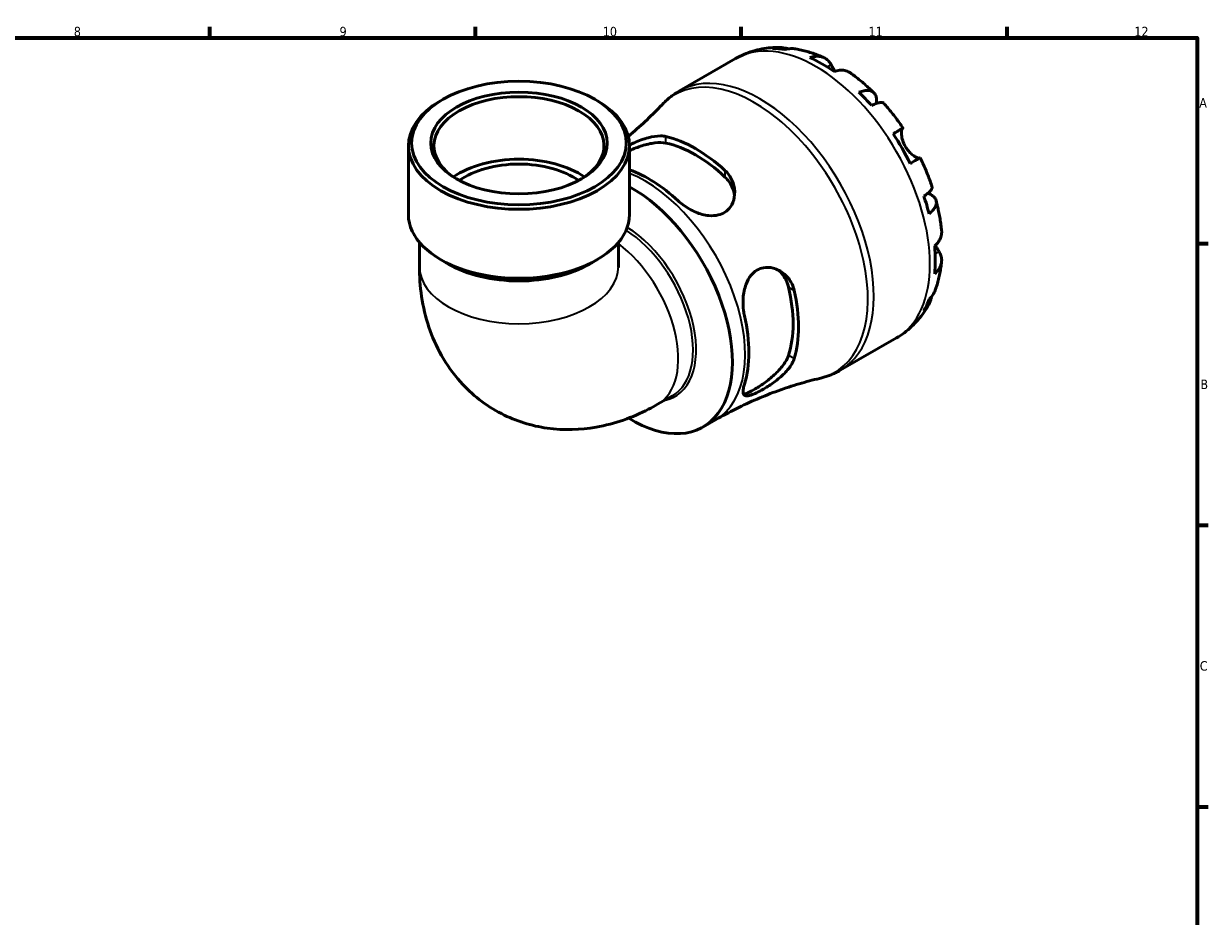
# Model space of a CAD drawing. Header units: millimetres. Extents: x 0 to 902, y 0 to 769.
# Tile 6 of 6: x 512 to 824, y 342 to 578. Entities that reach past the tile are written whole.
import ezdxf

# ---------------------------------------------------------------- set-up
doc = ezdxf.new("R2010")
doc.units = ezdxf.units.MM
for name, color, linetype, lineweight in [('Border (ISO)', 7, 'Continuous', 70), ('Visible (ISO)', 7, 'Continuous', 50), ('Visible Narrow (ISO)', 7, 'Continuous', 35)]:
    doc.layers.add(name, color=color, linetype=linetype, lineweight=lineweight)
doc.styles.add('Note Text (ISO)', font='tahoma.ttf')

# ---------------------------------------------------------------- blocks, each defined once
blk = doc.blocks.new('Borders Default Border')
at = {"layer": 'Border (ISO)'}
for p, q in [((560.67, 574), (560.67, 576.9)), ((630.75, 574), (630.75, 576.9)), ((700.83, 574), (700.83, 576.9)), ((770.92, 574), (770.92, 576.9)), ((821, 519.75), (823.9, 519.75)), ((821, 445.5), (823.9, 445.5)), ((821, 371.25), (823.9, 371.25))]:
    blk.add_line(p, q, dxfattribs=at)
at = {"layer": 'Border (ISO)', "flags": 128}
blk.add_lwpolyline([(20, 20), (20, 574), (821, 574), (821, 20), (20, 20)], dxfattribs=at)
at = {"layer": 'Border (ISO)', "color": 232, "true_color": 0xca0064, "char_height": 2.5, "attachment_point": 7, "style": 'Note Text (ISO)'}
for s, insert in [('8', (524.81, 574.34)), ('9', (594.88, 574.35)), ('10', (664.29, 574.35)), ('11', (734.37, 574.4)), ('12', (804.46, 574.4)), ('A', (821.59, 555.62)), ('B', (821.89, 481.38)), ('C', (821.73, 407.08))]:
    blk.add_mtext(s, dxfattribs=dict(at, insert=insert))

msp = doc.modelspace()

# ---------------------------------------------------------------- linework, layer by layer
at = {"layer": 'Visible (ISO)'}
for p, q in [((684.51, 559.994), (699.293, 568.508)), ((622.103, 557.741), (621.499, 557.391)), ((662.278, 557.741), (662.881, 557.391)), ((613.041, 527.377), (613.041, 545.567)), ((671.339, 527.377), (671.339, 545.567)), ((615.956, 520.06), (615.956, 513.727)), ((668.424, 520.06), (668.424, 513.727)), ((623.568, 514.352), (621.499, 515.553)), ((660.812, 514.352), (662.881, 515.553)), ((726.927, 486.335), (741.711, 494.848)), ((678.761, 477.367), (682.644, 479.604)), ((690.701, 471.358), (694.053, 473.289))]:
    msp.add_line(p, q, dxfattribs=at)
for centre, major_axis, ratio, start_param, end_param in [((722.093, 532.594), (-21.095, 36.633), 0.5780931, 5.8322823, 5.9525576), ((722.093, 532.594), (-21.095, 36.633), 0.5780931, 5.3930671, 5.6063746), ((642.19, 545.567), (-22.422, 0), 0.5758617, 2.3789713, 7.0458067), ((722.093, 532.594), (-21.095, 36.633), 0.5780931, 5.0468841, 5.1671594), ((642.19, 545.567), (-29.149, 0), 0.5758617, 5.5016397, 10.2063236), ((688.742, 513.389), (19.175, -33.299), 0.5780931, 2.0677974, 2.648459), ((722.093, 532.594), (-21.095, 36.633), 0.5780931, 4.6076689, 4.8209764), ((688.742, 513.389), (18.165, -31.544), 0.5780931, 2.0511308, 2.6651256), ((642.19, 529.093), (-22.422, 0), 0.5758617, 3.8333667, 5.5914112), ((642.19, 529.093), (-20.18, 0), 0.5758617, 3.8193089, 5.6054691), ((676.368, 506.263), (-18.667, 32.415), 0.5780931, 5.2012339, 5.6910107), ((672.037, 503.769), (18.664, -32.41), 0.5780931, 5.4656938, 8.6676999), ((722.093, 532.594), (-21.095, 36.633), 0.5780931, 4.2614859, 4.3817613), ((642.19, 527.377), (-29.149, 0), 0.5758617, 0, 3.1415927), ((722.093, 532.594), (-21.095, 36.633), 0.5780931, 3.8222708, 4.0355783), ((642.19, 524.993), (26.234, 0), 0.5758617, 3.9231383, 5.5016397), ((688.742, 513.389), (18.165, -31.544), 0.5780931, 0.4803345, 1.0943293), ((688.742, 513.389), (19.175, -33.299), 0.5780931, 0.4970011, 1.0776627), ((722.093, 532.594), (21.095, -36.633), 0.5780931, 0.3344951, 0.4547705), ((676.368, 506.263), (-18.667, 32.415), 0.5780931, 3.6304376, 4.2274115)]:
    msp.add_ellipse(centre, major_axis=major_axis, ratio=ratio, start_param=start_param, end_param=end_param, dxfattribs=at)
for major_axis in [(28.299, 0), (23.273, 0)]:
    msp.add_ellipse((642.19, 546.262), major_axis=major_axis, ratio=0.5758617, dxfattribs=at)
for points, knots in [([(699.293, 568.508), (700.013, 568.922), (700.757, 569.295), (702.279, 569.953), (703.057, 570.238), (704.633, 570.717), (705.43, 570.912), (707.032, 571.214), (707.837, 571.321), (709.442, 571.454), (710.244, 571.479), (711.039, 571.467)], [5.49972085, 5.49972085, 5.49972085, 5.49972085, 5.56615501, 5.56615501, 5.63258916, 5.63258916, 5.69902332, 5.69902332, 5.76545747, 5.76545747, 5.83189163, 5.83189163, 5.83189163, 5.83189163]), ([(709.015, 571.202), (709.578, 571.361), (710.156, 571.445), (711.239, 571.482), (711.843, 571.434), (712.71, 571.248), (712.98, 571.174), (713.243, 571.086)], [0.21343366, 0.21343366, 0.21343366, 0.21343366, 0.41600999, 0.41600999, 0.62434849, 0.62434849, 0.71922, 0.71922, 0.71922, 0.71922]), ([(715.147, 571.076), (714.725, 571.148), (714.298, 571.172), (713.408, 571.13), (712.871, 571.042), (712.335, 570.88)], [6.10244735, 6.10244735, 6.10244735, 6.10244735, 6.26990562, 6.26990562, 6.47248196, 6.47248196, 6.47248196, 6.47248196]), ([(715.147, 571.076), (715.662, 570.987), (716.173, 570.884), (717.187, 570.651), (717.69, 570.522), (718.688, 570.237), (719.182, 570.083), (720.163, 569.751), (720.649, 569.573), (721.612, 569.196), (722.09, 568.996), (722.563, 568.786)], [5.94784428, 5.94784428, 5.94784428, 5.94784428, 5.99219972, 5.99219972, 6.03655517, 6.03655517, 6.08091061, 6.08091061, 6.12526605, 6.12526605, 6.16962149, 6.16962149, 6.16962149, 6.16962149]), ([(718.911, 568.79), (719.42, 568.962), (719.917, 569.067), (720.811, 569.152), (721.287, 569.137), (722.177, 568.959), (722.59, 568.797), (723.285, 568.391), (723.631, 568.109), (724.156, 567.498), (724.356, 567.198), (724.521, 566.884)], [0.21343841, 0.21343841, 0.21343841, 0.21343841, 0.41559978, 0.41559978, 0.62400044, 0.62400044, 0.8324011, 0.8324011, 1.04178819, 1.04178819, 1.20124236, 1.20124236, 1.20124236, 1.20124236]), ([(724.521, 566.884), (724.59, 566.753), (724.665, 566.611), (724.827, 566.311), (724.913, 566.152), (725.122, 565.777), (725.248, 565.557), (725.41, 565.281), (725.438, 565.234), (725.467, 565.187)], [-0.72877811, -0.72877811, -0.72877811, -0.72877811, -0.65864576, -0.65864576, -0.58948737, -0.58948737, -0.50282865, -0.50282865, -0.48506763, -0.48506763, -0.48506763, -0.48506763]), ([(729.583, 564.747), (729.49, 564.813), (729.395, 564.874), (728.954, 565.132), (728.541, 565.294), (727.651, 565.472), (727.175, 565.487), (726.281, 565.402), (725.784, 565.297), (725.275, 565.125)], [5.814227, 5.814227, 5.814227, 5.814227, 5.87111315, 5.87111315, 6.07951382, 6.07951382, 6.28791448, 6.28791448, 6.49007585, 6.49007585, 6.49007585, 6.49007585]), ([(729.583, 564.747), (730.019, 564.437), (730.451, 564.119), (731.306, 563.466), (731.729, 563.132), (732.566, 562.447), (732.98, 562.097), (733.799, 561.382), (734.204, 561.017), (735.006, 560.273), (735.402, 559.894), (735.793, 559.508)], [0.11624927, 0.11624927, 0.11624927, 0.11624927, 0.1612114, 0.1612114, 0.20617354, 0.20617354, 0.25113567, 0.25113567, 0.2960978, 0.2960978, 0.34105993, 0.34105993, 0.34105993, 0.34105993]), ([(679.911, 556.355), (680.179, 556.639), (680.455, 556.916), (681.024, 557.454), (681.317, 557.715), (681.917, 558.22), (682.225, 558.464), (682.855, 558.934), (683.177, 559.159), (683.834, 559.592), (684.169, 559.798), (684.51, 559.994)], [5.32798582, 5.32798582, 5.32798582, 5.32798582, 5.36233282, 5.36233282, 5.39667983, 5.39667983, 5.43102684, 5.43102684, 5.46537385, 5.46537385, 5.49972085, 5.49972085, 5.49972085, 5.49972085]), ([(731.852, 559.641), (732.336, 559.833), (732.794, 559.966), (733.596, 560.12), (734.01, 560.15), (734.751, 560.081), (735.077, 559.982), (735.598, 559.704), (735.839, 559.498), (736.211, 558.969), (736.341, 558.647), (736.49, 557.975), (736.521, 557.563), (736.485, 556.969), (736.471, 556.827), (736.453, 556.682)], [0.2134337, 0.2134337, 0.2134337, 0.2134337, 0.41601, 0.41601, 0.6243485, 0.6243485, 0.832687, 0.832687, 1.0415719, 1.0415719, 1.2504568, 1.2504568, 1.4601279, 1.4601279, 1.5239813, 1.5239813, 1.5239813, 1.5239813]), ([(679.911, 556.355), (678.659, 555.03), (677.341, 553.709), (674.577, 551.096), (673.13, 549.804), (671.426, 548.37), (671.225, 548.202), (671.023, 548.035)], [5.327985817, 5.327985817, 5.327985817, 5.327985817, 5.362332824, 5.362332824, 5.396679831, 5.396679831, 5.401245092, 5.401245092, 5.401245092, 5.401245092]), ([(738.403, 556.756), (738.327, 556.84), (738.222, 556.898), (737.928, 556.976), (737.69, 556.981), (737.102, 556.888), (736.753, 556.79), (736.047, 556.536), (735.628, 556.36), (735.171, 556.14)], [5.70165265, 5.70165265, 5.70165265, 5.70165265, 5.85322864, 5.85322864, 6.06156713, 6.06156713, 6.26990562, 6.26990562, 6.47248196, 6.47248196, 6.47248196, 6.47248196]), ([(738.403, 556.757), (738.768, 556.346), (739.127, 555.93), (739.837, 555.085), (740.186, 554.657), (740.875, 553.791), (741.215, 553.353), (741.882, 552.466), (742.211, 552.017), (742.856, 551.11), (743.174, 550.652), (743.485, 550.19)], [0.44390917, 0.44390917, 0.44390917, 0.44390917, 0.48833164, 0.48833164, 0.5327541, 0.5327541, 0.57717656, 0.57717656, 0.62159902, 0.62159902, 0.66602149, 0.66602149, 0.66602149, 0.66602149]), ([(740.859, 548.687), (741.294, 548.938), (741.68, 549.159), (742.312, 549.522), (742.611, 549.693), (743.079, 549.961), (743.247, 550.057), (743.449, 550.171), (743.5, 550.199), (743.467, 550.177), (743.413, 550.145), (743.328, 550.095)], [0.21343841, 0.21343841, 0.21343841, 0.21343841, 0.41559978, 0.41559978, 0.62400044, 0.62400044, 0.8324011, 0.8324011, 1.04178819, 1.04178819, 1.20124236, 1.20124236, 1.20124236, 1.20124236]), ([(743.328, 550.095), (743.306, 550.082), (743.285, 550.064), (743.221, 549.985), (743.181, 549.901), (743.112, 549.667), (743.085, 549.513), (743.048, 549.065), (743.05, 548.744), (743.13, 547.936), (743.225, 547.439), (743.551, 546.387), (743.785, 545.842), (744.082, 545.326)], [-0.72474413, -0.72474413, -0.72474413, -0.72474413, -0.68292689, -0.68292689, -0.58946764, -0.58946764, -0.49014387, -0.49014387, -0.34933517, -0.34933517, -0.17856496, -0.17856496, 0, 0, 0, 0]), ([(671.338, 545.705), (671.762, 545.923), (672.197, 546.134), (673.84, 546.883), (675.079, 547.35), (677.424, 547.973), (678.536, 548.14), (680.049, 548.121), (680.528, 548.068), (680.964, 547.968)], [-1.2631865, -1.2631865, -1.2631865, -1.2631865, -1.1178902, -1.1178902, -0.7201261, -0.7201261, -0.3378687, -0.3378687, -0.1434595, -0.1434595, -0.1434595, -0.1434595]), ([(671.339, 544.261), (671.362, 544.271), (671.384, 544.281), (672.459, 544.762), (673.584, 545.198), (675.745, 545.883), (676.935, 546.168), (679.14, 546.43), (680.155, 546.405), (680.964, 546.235)], [3.0452208, 3.0452208, 3.0452208, 3.0452208, 3.0522863, 3.0522863, 3.384779, 3.384779, 3.7450499, 3.7450499, 4.1053208, 4.1053208, 4.1053208, 4.1053208]), ([(744.082, 545.326), (744.253, 545.031), (744.442, 544.748), (744.864, 544.198), (745.096, 543.936), (745.655, 543.38), (745.982, 543.111), (746.583, 542.69), (746.854, 542.537), (747.246, 542.361), (747.386, 542.313), (747.614, 542.264), (747.702, 542.261), (747.771, 542.278), (747.775, 542.279), (747.778, 542.28)], [0, 0, 0, 0, 0.10230486, 0.10230486, 0.2116531, 0.2116531, 0.35868741, 0.35868741, 0.49861539, 0.49861539, 0.59613895, 0.59613895, 0.69034298, 0.69034298, 0.69546075, 0.69546075, 0.69546075, 0.69546075]), ([(747.985, 542.395), (747.984, 542.396), (747.934, 542.368), (747.747, 542.262), (747.579, 542.166), (747.111, 541.899), (746.812, 541.727), (746.18, 541.365), (745.794, 541.143), (745.359, 540.893)], [5.6921627, 5.6921627, 5.6921627, 5.6921627, 5.87111315, 5.87111315, 6.07951382, 6.07951382, 6.28791448, 6.28791448, 6.49007585, 6.49007585, 6.49007585, 6.49007585]), ([(747.985, 542.395), (748.23, 541.894), (748.468, 541.39), (748.931, 540.377), (749.155, 539.868), (749.59, 538.846), (749.8, 538.333), (750.206, 537.303), (750.402, 536.786), (750.779, 535.749), (750.96, 535.229), (751.133, 534.708)], [0.90478121, 0.90478121, 0.90478121, 0.90478121, 0.94920516, 0.94920516, 0.9936291, 0.9936291, 1.03805305, 1.03805305, 1.082477, 1.082477, 1.12690095, 1.12690095, 1.12690095, 1.12690095]), ([(696.521, 539.009), (696.913, 538.648), (697.265, 538.252), (698.189, 536.978), (698.621, 536.027), (699.113, 534.011), (699.153, 532.941), (698.81, 531.018), (698.47, 530.154), (697.563, 528.871), (697.087, 528.403), (695.995, 527.687), (695.404, 527.436), (693.978, 527.091), (693.142, 527.05), (691.124, 527.24), (689.941, 527.569), (687.614, 528.536), (686.474, 529.187), (684.99, 530.274), (684.55, 530.636), (684.146, 531.012)], [-3.0728185, -3.0728185, -3.0728185, -3.0728185, -2.8979189, -2.8979189, -2.5471906, -2.5471906, -2.1792349, -2.1792349, -1.8502715, -1.8502715, -1.6094546, -1.6094546, -1.384018, -1.384018, -1.1093647, -1.1093647, -0.7386253, -0.7386253, -0.3505366, -0.3505366, -0.1706275, -0.1706275, -0.1706275, -0.1706275]), ([(696.521, 537.277), (697.33, 536.514), (698.011, 535.563), (698.76, 533.836), (698.953, 533.097), (699.036, 532.379)], [-1.38552734, -1.38552734, -1.38552734, -1.38552734, -1.02525645, -1.02525645, -0.77583383, -0.77583383, -0.77583383, -0.77583383]), ([(748.972, 532.236), (749.392, 532.521), (749.755, 532.793), (750.329, 533.275), (750.59, 533.526), (750.967, 533.985), (751.082, 534.192), (751.164, 534.483), (751.167, 534.602), (751.132, 534.708)], [0.21343366, 0.21343366, 0.21343366, 0.21343366, 0.41600999, 0.41600999, 0.62434849, 0.62434849, 0.83268698, 0.83268698, 0.98494747, 0.98494747, 0.98494747, 0.98494747]), ([(750.065, 533.054), (750.213, 532.993), (750.356, 532.93), (750.899, 532.66), (751.239, 532.429), (751.745, 531.967), (751.958, 531.695), (752.227, 531.113), (752.284, 530.803), (752.263, 530.216), (752.184, 529.886), (751.871, 529.213), (751.637, 528.872), (751.102, 528.257), (750.756, 527.928), (750.347, 527.607)], [5.1559849, 5.1559849, 5.1559849, 5.1559849, 5.2257877, 5.2257877, 5.4354588, 5.4354588, 5.6443437, 5.6443437, 5.8532286, 5.8532286, 6.0615671, 6.0615671, 6.2699056, 6.2699056, 6.472482, 6.472482, 6.472482, 6.472482]), ([(752.212, 531.072), (752.351, 530.54), (752.481, 530.007), (752.726, 528.941), (752.839, 528.407), (753.049, 527.34), (753.146, 526.806), (753.321, 525.739), (753.399, 525.205), (753.538, 524.138), (753.598, 523.605), (753.649, 523.072)], [1.22971803, 1.22971803, 1.22971803, 1.22971803, 1.27467611, 1.27467611, 1.31963419, 1.31963419, 1.36459227, 1.36459227, 1.40955035, 1.40955035, 1.45450843, 1.45450843, 1.45450843, 1.45450843]), ([(751.815, 519.158), (752.219, 519.511), (752.559, 519.887), (753.081, 520.616), (753.307, 521.035), (753.6, 521.891), (753.667, 522.328), (753.666, 522.84), (753.66, 522.955), (753.649, 523.072)], [0.21343841, 0.21343841, 0.21343841, 0.21343841, 0.41559978, 0.41559978, 0.62400044, 0.62400044, 0.8324011, 0.8324011, 0.89094993, 0.89094993, 0.89094993, 0.89094993]), ([(751.965, 519.292), (752.061, 519.119), (752.156, 518.951), (752.379, 518.568), (752.504, 518.36), (752.745, 517.964), (752.861, 517.78), (752.971, 517.605), (752.976, 517.597), (752.982, 517.588)], [-2.64714665, -2.64714665, -2.64714665, -2.64714665, -2.58338701, -2.58338701, -2.49547573, -2.49547573, -2.40310236, -2.40310236, -2.39831682, -2.39831682, -2.39831682, -2.39831682]), ([(752.982, 517.588), (753.171, 517.289), (753.33, 516.967), (753.594, 516.21), (753.665, 515.772), (753.667, 514.97), (753.6, 514.533), (753.307, 513.677), (753.081, 513.258), (752.559, 512.529), (752.219, 512.153), (751.815, 511.8)], [5.50227189, 5.50227189, 5.50227189, 5.50227189, 5.66172607, 5.66172607, 5.87111315, 5.87111315, 6.07951382, 6.07951382, 6.28791448, 6.28791448, 6.49007585, 6.49007585, 6.49007585, 6.49007585]), ([(615.956, 513.727), (615.956, 508.508), (616.637, 503.113), (620.128, 492.704), (622.797, 487.665), (629.734, 479.929), (633.444, 477.011), (641.397, 472.918), (645.553, 471.651), (654.108, 470.442), (658.473, 470.623), (667.58, 472.219), (672.16, 473.911), (677.152, 476.466), (677.964, 476.908), (678.761, 477.367)], [3.1415927, 3.1415927, 3.1415927, 3.1415927, 3.4557519, 3.4557519, 3.7412811, 3.7412811, 3.9562254, 3.9562254, 4.1571435, 4.1571435, 4.3788623, 4.3788623, 4.6570762, 4.6570762, 4.712389, 4.712389, 4.712389, 4.712389]), ([(701.648, 500.698), (701.548, 501.132), (701.467, 501.583), (701.265, 503.121), (701.232, 504.251), (701.411, 506.646), (701.659, 507.908), (702.423, 509.933), (702.863, 510.736), (703.857, 511.938), (704.356, 512.375), (705.475, 513.046), (706.081, 513.268), (707.536, 513.523), (708.384, 513.475), (710.281, 512.995), (711.304, 512.45), (713.015, 510.99), (713.715, 510.088), (714.453, 508.527), (714.646, 507.97), (714.776, 507.39)], [-3.0432113, -3.0432113, -3.0432113, -3.0432113, -2.8981948, -2.8981948, -2.5610378, -2.5610378, -2.1775655, -2.1775655, -1.8826405, -1.8826405, -1.6526804, -1.6526804, -1.4206498, -1.4206498, -1.1178902, -1.1178902, -0.7201261, -0.7201261, -0.3378687, -0.3378687, -0.1434595, -0.1434595, -0.1434595, -0.1434595]), ([(710.275, 512.899), (710.86, 512.465), (711.41, 511.923), (712.537, 510.403), (713.021, 509.336), (713.278, 508.253)], [3.49351268, 3.49351268, 3.49351268, 3.49351268, 3.74504994, 3.74504994, 4.10532083, 4.10532083, 4.10532083, 4.10532083]), ([(753.646, 514.968), (753.592, 514.453), (753.527, 513.939), (753.374, 512.916), (753.285, 512.406), (753.085, 511.39), (752.972, 510.884), (752.722, 509.878), (752.584, 509.378), (752.281, 508.383), (752.116, 507.888), (751.937, 507.398)], [1.68441091, 1.68441091, 1.68441091, 1.68441091, 1.7287646, 1.7287646, 1.77311828, 1.77311828, 1.81747196, 1.81747196, 1.86182565, 1.86182565, 1.90617933, 1.90617933, 1.90617933, 1.90617933]), ([(750.347, 505.041), (750.756, 505.423), (751.102, 505.843), (751.588, 506.598), (751.786, 506.988), (751.937, 507.398)], [0.21343366, 0.21343366, 0.21343366, 0.21343366, 0.41600999, 0.41600999, 0.58712471, 0.58712471, 0.58712471, 0.58712471]), ([(750.234, 503.645), (749.845, 502.94), (749.42, 502.25), (748.495, 500.909), (747.996, 500.258), (746.923, 499.006), (746.35, 498.405), (745.134, 497.267), (744.491, 496.729), (743.144, 495.73), (742.44, 495.268), (741.711, 494.848)], [2.02205028, 2.02205028, 2.02205028, 2.02205028, 2.08926586, 2.08926586, 2.15648145, 2.15648145, 2.22369703, 2.22369703, 2.29091262, 2.29091262, 2.3581282, 2.3581282, 2.3581282, 2.3581282]), ([(750.999, 505.745), (750.942, 505.461), (750.868, 505.177), (750.59, 504.322), (750.329, 503.776), (749.755, 502.859), (749.392, 502.402), (748.972, 501.995)], [5.96209639, 5.96209639, 5.96209639, 5.96209639, 6.06156713, 6.06156713, 6.26990562, 6.26990562, 6.47248196, 6.47248196, 6.47248196, 6.47248196]), ([(714.776, 489.404), (714.659, 489.017), (714.491, 488.621), (713.849, 487.418), (713.241, 486.609), (711.739, 485.007), (710.831, 484.215), (708.992, 482.822), (708.074, 482.209), (706.507, 481.265), (705.863, 480.91), (704.696, 480.323), (704.182, 480.093), (703.169, 479.715), (702.715, 479.601), (701.869, 479.56), (701.562, 479.714), (701.236, 480.384), (701.23, 480.917), (701.43, 481.953), (701.524, 482.317), (701.648, 482.712)], [-3.0728185, -3.0728185, -3.0728185, -3.0728185, -2.8979189, -2.8979189, -2.5471906, -2.5471906, -2.1792349, -2.1792349, -1.8502715, -1.8502715, -1.6094546, -1.6094546, -1.384018, -1.384018, -1.1093647, -1.1093647, -0.7386253, -0.7386253, -0.3505366, -0.3505366, -0.1706275, -0.1706275, -0.1706275, -0.1706275]), ([(713.278, 490.267), (713.021, 489.479), (712.537, 488.585), (711.21, 486.803), (710.369, 485.914), (708.696, 484.383), (707.756, 483.626), (705.886, 482.276), (704.96, 481.68), (704.176, 481.229), (703.392, 480.777), (702.674, 480.426), (701.832, 480.148), (701.587, 480.098), (701.383, 480.089)], [-1.3855273, -1.3855273, -1.3855273, -1.3855273, -1.0252564, -1.0252564, -0.6649856, -0.6649856, -0.3324928, -0.3324928, 0, 0, 0, 0.3324928, 0.3324928, 0.5027687, 0.5027687, 0.5027687, 0.5027687]), ([(726.927, 486.335), (726.587, 486.138), (726.24, 485.952), (725.536, 485.601), (725.179, 485.436), (724.457, 485.127), (724.091, 484.983), (723.353, 484.717), (722.981, 484.596), (722.23, 484.373), (721.852, 484.273), (721.471, 484.184)], [2.3581282, 2.3581282, 2.3581282, 2.3581282, 2.39247521, 2.39247521, 2.42682221, 2.42682221, 2.46116922, 2.46116922, 2.49551623, 2.49551623, 2.52986323, 2.52986323, 2.52986323, 2.52986323]), ([(694.053, 473.289), (695.831, 474.313), (697.64, 475.284), (701.295, 477.109), (703.141, 477.963), (706.844, 479.546), (708.702, 480.276), (712.402, 481.607), (714.245, 482.21), (717.893, 483.289), (719.698, 483.766), (721.471, 484.184)], [2.3581282, 2.3581282, 2.3581282, 2.3581282, 2.39247521, 2.39247521, 2.42682221, 2.42682221, 2.46116922, 2.46116922, 2.49551623, 2.49551623, 2.52986323, 2.52986323, 2.52986323, 2.52986323])]:
    msp.add_open_spline(points, degree=3, knots=knots, dxfattribs=at)
msp.add_open_spline([(668.424, 513.727), (668.424, 513.557), (668.433, 513.467), (668.433, 513.467)], degree=3, dxfattribs=at)
at = {"layer": 'Visible Narrow (ISO)'}
for p, q in [((724.521, 566.884), (723.508, 566.301)), ((743.328, 550.095), (740.866, 548.677)), ((680.964, 546.235), (680.964, 547.968)), ((696.521, 539.009), (696.521, 537.277)), ((752.982, 517.588), (751.953, 516.995)), ((713.278, 508.253), (714.776, 507.39)), ((714.776, 489.404), (713.278, 490.267))]:
    msp.add_line(p, q, dxfattribs=at)
for centre, major_axis, ratio, start_param, end_param in [((720.502, 531.678), (-21.209, 36.83), 0.5780931, 3.1415927, 6.2831853), ((705.719, 523.165), (21.209, -36.83), 0.5780931, 0, 3.1415927), ((704.309, 522.353), (-21.091, 36.624), 0.5780931, 2.9698576, 6.4549203), ((675.389, 505.699), (18.664, -32.41), 0.5780931, 0, 2.5118542), ((669.553, 502.338), (13.092, -22.734), 0.5780931, 0, 2.3100652), ((670.017, 502.605), (13.343, -23.171), 0.5780931, 6.0887169, 8.6024049), ((665.669, 500.101), (13.092, -22.734), 0.5780931, 0, 2.2090329), ((642.19, 513.727), (26.234, 0), 0.5758617, 3.1415927, 6.2831853)]:
    msp.add_ellipse(centre, major_axis=major_axis, ratio=ratio, start_param=start_param, end_param=end_param, dxfattribs=at)

# ---------------------------------------------------------------- block references
msp.add_blockref('Borders Default Border', (0, 0))

doc.saveas('drawing.dxf')
